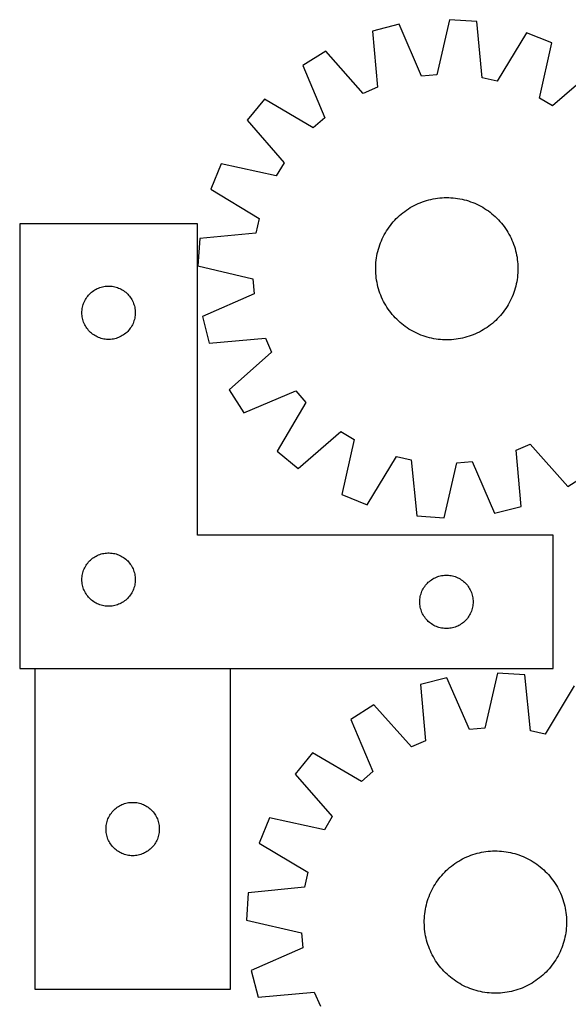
# Model space of a CAD drawing. Header units: millimetres. Extents: x 7 to 1493, y 8 to 2993.
# Tile 5 of 11: x 9 to 317, y 2440 to 2993. Entities that reach past the tile are written whole.
import ezdxf

# ---------------------------------------------------------------- set-up
doc = ezdxf.new("R2010")
doc.units = ezdxf.units.MM
doc.layers.add('COMMON', color=5, linetype='CONTINUOUS', true_color=0x0000ff)
doc.layers.add('CUT', color=7, linetype='CONTINUOUS', true_color=0x000000)

msp = doc.modelspace()

# ---------------------------------------------------------------- linework, layer by layer
at = {"layer": 'COMMON'}
msp.add_line((127.245901, 2628.544349), (17.245901, 2628.544349), dxfattribs=at)
at = {"layer": 'CUT'}
for p, q in [((222.047901, 2990.778511), (207.132818, 2987.000831)), ((234.728681, 2961.655109), (222.047901, 2990.778511)), ((250.468709, 2993.37148), (243.267561, 2962.434153)), ((265.821162, 2992.355254), (250.468709, 2993.37148)), ((268.881675, 2960.738676), (265.821162, 2992.355254)), ((207.132818, 2987.000831), (209.844279, 2955.352407)), ((293.652229, 2986.038801), (277.24337, 2958.840931)), ((307.939248, 2980.328143), (293.652229, 2986.038801)), ((301.079909, 2949.31324), (307.939248, 2980.328143)), ((180.904295, 2975.752259), (167.886576, 2967.550457)), ((201.96406, 2951.972834), (180.904295, 2975.752259)), ((167.886576, 2967.550457), (180.24523, 2938.288905)), ((243.267561, 2962.434153), (234.728681, 2961.655109)), ((332.456274, 2965.720567), (308.445918, 2944.924472)), ((277.24337, 2958.840931), (268.881675, 2960.738676)), ((209.844279, 2955.352407), (201.96406, 2951.972834)), ((146.417768, 2948.74737), (136.571678, 2936.924297)), ((173.795041, 2932.639618), (146.417768, 2948.74737)), ((308.445918, 2944.924472), (301.079909, 2949.31324)), ((136.571678, 2936.924297), (157.367773, 2912.913941)), ((180.24523, 2938.288905), (173.795041, 2932.639618)), ((121.964102, 2912.407271), (116.253444, 2898.120251)), ((152.979005, 2905.547932), (121.964102, 2912.407271)), ((157.367773, 2912.913941), (152.979005, 2905.547932)), ((116.253444, 2898.120251), (143.451314, 2881.711392)), ((230.589123, 2888.936682), (231.715023, 2889.494676)), ((231.715023, 2889.494676), (232.857894, 2890.017029)), ((232.857894, 2890.017029), (234.016608, 2890.503226)), ((234.016608, 2890.503226), (235.190023, 2890.952787)), ((235.190023, 2890.952787), (236.376979, 2891.365269)), ((236.376979, 2891.365269), (237.576307, 2891.740263)), ((237.576307, 2891.740263), (238.786821, 2892.077401)), ((238.786821, 2892.077401), (240.007328, 2892.376349)), ((240.007328, 2892.376349), (241.236622, 2892.636813)), ((241.236622, 2892.636813), (242.473492, 2892.858535)), ((242.473492, 2892.858535), (243.716716, 2893.041297)), ((243.716716, 2893.041297), (244.965066, 2893.184918)), ((244.965066, 2893.184918), (246.217312, 2893.289256)), ((246.217312, 2893.289256), (247.472218, 2893.354209)), ((247.472218, 2893.354209), (248.728545, 2893.379713)), ((248.728545, 2893.379713), (249.985052, 2893.365741)), ((249.985052, 2893.365741), (251.240501, 2893.312309)), ((251.240501, 2893.312309), (252.493652, 2893.219468)), ((252.493652, 2893.219468), (253.743269, 2893.087311)), ((253.743269, 2893.087311), (254.988117, 2892.915967)), ((254.988117, 2892.915967), (256.22697, 2892.705607)), ((256.22697, 2892.705607), (257.458603, 2892.456437)), ((257.458603, 2892.456437), (258.681802, 2892.168703)), ((258.681802, 2892.168703), (259.89536, 2891.84269)), ((259.89536, 2891.84269), (261.098079, 2891.478719)), ((261.098079, 2891.478719), (262.288771, 2891.077149)), ((262.288771, 2891.077149), (263.466262, 2890.638377)), ((263.466262, 2890.638377), (264.62939, 2890.162835)), ((264.62939, 2890.162835), (265.777007, 2889.650994)), ((265.777007, 2889.650994), (266.907981, 2889.103357)), ((266.907981, 2889.103357), (268.021195, 2888.520466)), ((222.32222, 2883.262866), (223.27398, 2884.083329)), ((223.27398, 2884.083329), (224.251041, 2884.873492)), ((224.251041, 2884.873492), (225.25244, 2885.632575)), ((225.25244, 2885.632575), (226.277188, 2886.359829)), ((226.277188, 2886.359829), (227.324275, 2887.054535)), ((227.324275, 2887.054535), (228.392665, 2887.716009)), ((228.392665, 2887.716009), (229.481306, 2888.343598)), ((229.481306, 2888.343598), (230.589123, 2888.936682)), ((268.021195, 2888.520466), (269.11555, 2887.902895)), ((269.11555, 2887.902895), (270.189967, 2887.251255)), ((270.189967, 2887.251255), (271.243385, 2886.566188)), ((271.243385, 2886.566188), (272.274765, 2885.84837)), ((272.274765, 2885.84837), (273.283089, 2885.098511)), ((273.283089, 2885.098511), (274.267362, 2884.317349)), ((274.267362, 2884.317349), (275.226612, 2883.505655)), ((275.226612, 2883.505655), (276.159893, 2882.664232)), ((108.704894, 2878.644349), (8.704894, 2878.644349)), ((8.704894, 2878.644349), (8.704894, 2628.644349)), ((108.704894, 2703.644349), (108.704894, 2878.644349)), ((143.451314, 2881.711392), (141.553569, 2873.349698)), ((217.193734, 2877.751112), (217.974896, 2878.735384)), ((217.974896, 2878.735384), (218.78659, 2879.694635)), ((218.78659, 2879.694635), (219.628013, 2880.627915)), ((219.628013, 2880.627915), (220.498337, 2881.534306)), ((220.498337, 2881.534306), (221.396701, 2882.412912)), ((221.396701, 2882.412912), (222.32222, 2883.262866)), ((276.159893, 2882.664232), (277.066283, 2881.793908)), ((277.066283, 2881.793908), (277.944889, 2880.895544)), ((277.944889, 2880.895544), (278.794843, 2879.970025)), ((278.794843, 2879.970025), (279.615307, 2879.018265)), ((279.615307, 2879.018265), (280.40547, 2878.041204)), ((280.40547, 2878.041204), (281.164552, 2877.039805)), ((141.553569, 2873.349698), (109.936991, 2870.289185)), ((213.188888, 2871.376004), (213.771779, 2872.489217)), ((213.771779, 2872.489217), (214.38935, 2873.583573)), ((214.38935, 2873.583573), (215.04099, 2874.65799)), ((215.04099, 2874.65799), (215.726057, 2875.711408)), ((215.726057, 2875.711408), (216.443874, 2876.742788)), ((216.443874, 2876.742788), (217.193734, 2877.751112)), ((281.164552, 2877.039805), (281.891806, 2876.015056)), ((281.891806, 2876.015056), (282.586513, 2874.96797)), ((282.586513, 2874.96797), (283.247987, 2873.899579)), ((283.247987, 2873.899579), (283.875575, 2872.810938)), ((283.875575, 2872.810938), (284.468659, 2871.703121)), ((109.936991, 2870.289185), (108.920765, 2854.936732)), ((211.215096, 2866.756794), (211.653868, 2867.934285)), ((211.653868, 2867.934285), (212.12941, 2869.097413)), ((212.12941, 2869.097413), (212.641251, 2870.24503)), ((212.641251, 2870.24503), (213.188888, 2871.376004)), ((284.468659, 2871.703121), (285.026653, 2870.577222)), ((285.026653, 2870.577222), (285.549007, 2869.434351)), ((285.549007, 2869.434351), (286.035204, 2868.275637)), ((286.035204, 2868.275637), (286.484765, 2867.102222)), ((286.484765, 2867.102222), (286.897246, 2865.915266)), ((209.586638, 2860.694992), (209.835808, 2861.926626)), ((209.835808, 2861.926626), (210.123542, 2863.149825)), ((210.123542, 2863.149825), (210.449555, 2864.363383)), ((210.449555, 2864.363383), (210.813526, 2865.566101)), ((210.813526, 2865.566101), (211.215096, 2866.756794)), ((286.897246, 2865.915266), (287.272241, 2864.715938)), ((287.272241, 2864.715938), (287.609378, 2863.505424)), ((287.609378, 2863.505424), (287.908327, 2862.284917)), ((287.908327, 2862.284917), (288.16879, 2861.055622)), ((208.979936, 2855.708524), (209.072777, 2856.961675)), ((209.072777, 2856.961675), (209.204934, 2858.211291)), ((209.204934, 2858.211291), (209.376277, 2859.45614)), ((209.376277, 2859.45614), (209.586638, 2860.694992)), ((288.16879, 2861.055622), (288.390513, 2859.818753)), ((288.390513, 2859.818753), (288.573274, 2858.575529)), ((288.573274, 2858.575529), (288.716895, 2857.327178)), ((288.716895, 2857.327178), (288.821234, 2856.074932)), ((288.821234, 2856.074932), (288.886187, 2854.820027)), ((108.920765, 2854.936732), (139.858092, 2847.735583)), ((208.912532, 2853.196567), (208.926504, 2854.453075)), ((208.938036, 2851.940241), (208.912532, 2853.196567)), ((208.926504, 2854.453075), (208.979936, 2855.708524)), ((209.002989, 2850.685335), (208.938036, 2851.940241)), ((209.107327, 2849.433089), (209.002989, 2850.685335)), ((288.844286, 2851.051744), (288.751445, 2849.798593)), ((288.897718, 2852.307193), (288.844286, 2851.051744)), ((288.886187, 2854.820027), (288.91169, 2853.5637)), ((288.91169, 2853.5637), (288.897718, 2852.307193)), ((139.858092, 2847.735583), (140.637136, 2839.196704)), ((209.250948, 2848.184738), (209.107327, 2849.433089)), ((209.43371, 2846.941515), (209.250948, 2848.184738)), ((209.655432, 2845.704645), (209.43371, 2846.941515)), ((209.915895, 2844.47535), (209.655432, 2845.704645)), ((287.988414, 2844.833642), (287.700681, 2843.610442)), ((288.237584, 2846.065275), (287.988414, 2844.833642)), ((288.447945, 2847.304128), (288.237584, 2846.065275)), ((288.619288, 2848.548976), (288.447945, 2847.304128)), ((288.751445, 2849.798593), (288.619288, 2848.548976)), ((47.962611, 2839.113511), (48.515794, 2839.652629)), ((48.515794, 2839.652629), (49.095996, 2840.162556)), ((49.095996, 2840.162556), (49.70168, 2840.641938)), ((49.70168, 2840.641938), (50.331238, 2841.089504)), ((50.331238, 2841.089504), (50.983002, 2841.504068)), ((50.983002, 2841.504068), (51.655243, 2841.884531)), ((51.655243, 2841.884531), (52.346178, 2842.229883)), ((52.346178, 2842.229883), (53.053976, 2842.539208)), ((53.053976, 2842.539208), (53.776758, 2842.811687)), ((53.776758, 2842.811687), (54.51261, 2843.046597)), ((54.51261, 2843.046597), (55.259578, 2843.243314)), ((55.259578, 2843.243314), (56.015683, 2843.401318)), ((56.015683, 2843.401318), (56.778919, 2843.520189)), ((56.778919, 2843.520189), (57.547262, 2843.599612)), ((57.547262, 2843.599612), (58.318675, 2843.639376)), ((58.318675, 2843.639376), (59.091113, 2843.639376)), ((59.091113, 2843.639376), (59.862526, 2843.599612)), ((59.862526, 2843.599612), (60.630869, 2843.520189)), ((60.630869, 2843.520189), (61.394106, 2843.401318)), ((61.394106, 2843.401318), (62.15021, 2843.243314)), ((62.15021, 2843.243314), (62.897179, 2843.046597)), ((62.897179, 2843.046597), (63.63303, 2842.811687)), ((63.63303, 2842.811687), (64.355813, 2842.539208)), ((64.355813, 2842.539208), (65.06361, 2842.229883)), ((65.06361, 2842.229883), (65.754545, 2841.884531)), ((65.754545, 2841.884531), (66.426786, 2841.504068)), ((66.426786, 2841.504068), (67.07855, 2841.089504)), ((67.07855, 2841.089504), (67.708108, 2840.641938)), ((67.708108, 2840.641938), (68.313792, 2840.162556)), ((68.313792, 2840.162556), (68.893994, 2839.652629)), ((68.893994, 2839.652629), (69.447177, 2839.113511)), ((210.214844, 2843.254844), (209.915895, 2844.47535)), ((210.551982, 2842.044329), (210.214844, 2843.254844)), ((210.926976, 2840.845002), (210.551982, 2842.044329)), ((211.339458, 2839.658045), (210.926976, 2840.845002)), ((211.789019, 2838.484631), (211.339458, 2839.658045)), ((286.609126, 2840.003474), (286.170354, 2838.825983)), ((287.010696, 2841.194166), (286.609126, 2840.003474)), ((287.374667, 2842.396885), (287.010696, 2841.194166)), ((287.700681, 2843.610442), (287.374667, 2842.396885)), ((44.415363, 2833.206071), (44.669142, 2833.93563)), ((44.669142, 2833.93563), (44.960141, 2834.651157)), ((44.960141, 2834.651157), (45.287588, 2835.350756)), ((45.287588, 2835.350756), (45.650616, 2836.03257)), ((45.650616, 2836.03257), (46.048261, 2836.694792)), ((46.048261, 2836.694792), (46.479469, 2837.335665)), ((46.479469, 2837.335665), (46.943097, 2837.953491)), ((46.943097, 2837.953491), (47.437915, 2838.546631)), ((47.437915, 2838.546631), (47.962611, 2839.113511)), ((69.447177, 2839.113511), (69.971873, 2838.546631)), ((69.971873, 2838.546631), (70.466691, 2837.953491)), ((70.466691, 2837.953491), (70.930319, 2837.335665)), ((70.930319, 2837.335665), (71.361528, 2836.694792)), ((71.361528, 2836.694792), (71.759173, 2836.03257)), ((71.759173, 2836.03257), (72.1222, 2835.350756)), ((72.1222, 2835.350756), (72.449648, 2834.651157)), ((72.449648, 2834.651157), (72.740646, 2833.93563)), ((72.740646, 2833.93563), (72.994425, 2833.206071)), ((140.637136, 2839.196704), (111.513733, 2826.515923)), ((212.275216, 2837.325916), (211.789019, 2838.484631)), ((212.797569, 2836.183046), (212.275216, 2837.325916)), ((213.355563, 2835.057146), (212.797569, 2836.183046)), ((213.948647, 2833.949329), (213.355563, 2835.057146)), ((214.576236, 2832.860688), (213.948647, 2833.949329)), ((284.052443, 2834.27105), (283.434873, 2833.176695)), ((284.635334, 2835.384264), (284.052443, 2834.27105)), ((285.182971, 2836.515237), (284.635334, 2835.384264)), ((285.694813, 2837.662854), (285.182971, 2836.515237)), ((286.170354, 2838.825983), (285.694813, 2837.662854)), ((43.704894, 2828.644349), (43.724783, 2829.41653)), ((43.724783, 2827.872168), (43.704894, 2828.644349)), ((43.724783, 2829.41653), (43.784396, 2830.186664)), ((43.784396, 2830.186664), (43.883576, 2830.952708)), ((43.883576, 2830.952708), (44.022059, 2831.71263)), ((44.022059, 2831.71263), (44.199478, 2832.464416)), ((44.199478, 2832.464416), (44.415363, 2833.206071)), ((72.994425, 2833.206071), (73.21031, 2832.464416)), ((73.21031, 2832.464416), (73.387729, 2831.71263)), ((73.387729, 2831.71263), (73.526213, 2830.952708)), ((73.526213, 2830.952708), (73.625392, 2830.186664)), ((73.625392, 2830.186664), (73.685005, 2829.41653)), ((73.685005, 2829.41653), (73.704894, 2828.644349)), ((73.704894, 2828.644349), (73.685005, 2827.872168)), ((215.23771, 2831.792297), (214.576236, 2832.860688)), ((215.932416, 2830.745211), (215.23771, 2831.792297)), ((216.65967, 2829.720463), (215.932416, 2830.745211)), ((217.418753, 2828.719064), (216.65967, 2829.720463)), ((218.208916, 2827.742002), (217.418753, 2828.719064)), ((280.630488, 2829.009156), (279.849326, 2828.024883)), ((281.380348, 2830.01748), (280.630488, 2829.009156)), ((282.098165, 2831.04886), (281.380348, 2830.01748)), ((282.783232, 2832.102278), (282.098165, 2831.04886)), ((283.434873, 2833.176695), (282.783232, 2832.102278)), ((43.784396, 2827.102034), (43.724783, 2827.872168)), ((43.883576, 2826.33599), (43.784396, 2827.102034)), ((44.022059, 2825.576068), (43.883576, 2826.33599)), ((44.199478, 2824.824282), (44.022059, 2825.576068)), ((44.415363, 2824.082626), (44.199478, 2824.824282)), ((44.669142, 2823.353068), (44.415363, 2824.082626)), ((44.960141, 2822.63754), (44.669142, 2823.353068)), ((45.287588, 2821.937942), (44.960141, 2822.63754)), ((72.449648, 2822.63754), (72.1222, 2821.937942)), ((72.740646, 2823.353068), (72.449648, 2822.63754)), ((72.994425, 2824.082626), (72.740646, 2823.353068)), ((73.21031, 2824.824282), (72.994425, 2824.082626)), ((73.387729, 2825.576068), (73.21031, 2824.824282)), ((73.526213, 2826.33599), (73.387729, 2825.576068)), ((73.625392, 2827.102034), (73.526213, 2826.33599)), ((73.685005, 2827.872168), (73.625392, 2827.102034)), ((111.513733, 2826.515923), (115.291414, 2811.600841)), ((219.029379, 2826.790242), (218.208916, 2827.742002)), ((219.879333, 2825.864724), (219.029379, 2826.790242)), ((220.757939, 2824.966359), (219.879333, 2825.864724)), ((221.664329, 2824.096036), (220.757939, 2824.966359)), ((222.59761, 2823.254612), (221.664329, 2824.096036)), ((223.55686, 2822.442919), (222.59761, 2823.254612)), ((274.550243, 2822.676938), (273.573181, 2821.886775)), ((275.502002, 2823.497402), (274.550243, 2822.676938)), ((276.427521, 2824.347356), (275.502002, 2823.497402)), ((277.325886, 2825.225961), (276.427521, 2824.347356)), ((278.196209, 2826.132352), (277.325886, 2825.225961)), ((279.037633, 2827.065633), (278.196209, 2826.132352)), ((279.849326, 2828.024883), (279.037633, 2827.065633)), ((45.650616, 2821.256128), (45.287588, 2821.937942)), ((46.048261, 2820.593906), (45.650616, 2821.256128)), ((46.479469, 2819.953032), (46.048261, 2820.593906)), ((46.943097, 2819.335207), (46.479469, 2819.953032)), ((47.437915, 2818.742067), (46.943097, 2819.335207)), ((47.962611, 2818.175187), (47.437915, 2818.742067)), ((48.515794, 2817.636068), (47.962611, 2818.175187)), ((49.095996, 2817.126142), (48.515794, 2817.636068)), ((49.70168, 2816.64676), (49.095996, 2817.126142)), ((68.313792, 2817.126142), (67.708108, 2816.64676)), ((68.893994, 2817.636068), (68.313792, 2817.126142)), ((69.447177, 2818.175187), (68.893994, 2817.636068)), ((69.971873, 2818.742067), (69.447177, 2818.175187)), ((70.466691, 2819.335207), (69.971873, 2818.742067)), ((70.930319, 2819.953032), (70.466691, 2819.335207)), ((71.361528, 2820.593906), (70.930319, 2819.953032)), ((71.759173, 2821.256128), (71.361528, 2820.593906)), ((72.1222, 2821.937942), (71.759173, 2821.256128)), ((224.541133, 2821.661757), (223.55686, 2822.442919)), ((225.549457, 2820.911897), (224.541133, 2821.661757)), ((226.580837, 2820.194079), (225.549457, 2820.911897)), ((227.634255, 2819.509013), (226.580837, 2820.194079)), ((228.708672, 2818.857372), (227.634255, 2819.509013)), ((229.803028, 2818.239802), (228.708672, 2818.857372)), ((230.916241, 2817.656911), (229.803028, 2818.239802)), ((232.047215, 2817.109274), (230.916241, 2817.656911)), ((233.194832, 2816.597432), (232.047215, 2817.109274)), ((266.109199, 2817.265592), (264.966328, 2816.743238)), ((267.235099, 2817.823586), (266.109199, 2817.265592)), ((268.342916, 2818.41667), (267.235099, 2817.823586)), ((269.431557, 2819.044258), (268.342916, 2818.41667)), ((270.499948, 2819.705732), (269.431557, 2819.044258)), ((271.547034, 2820.400439), (270.499948, 2819.705732)), ((272.571782, 2821.127692), (271.547034, 2820.400439)), ((273.573181, 2821.886775), (272.571782, 2821.127692)), ((50.331238, 2816.199194), (49.70168, 2816.64676)), ((50.983002, 2815.784629), (50.331238, 2816.199194)), ((51.655243, 2815.404167), (50.983002, 2815.784629)), ((52.346178, 2815.058815), (51.655243, 2815.404167)), ((53.053976, 2814.749489), (52.346178, 2815.058815)), ((53.776758, 2814.47701), (53.053976, 2814.749489)), ((54.51261, 2814.242101), (53.776758, 2814.47701)), ((55.259578, 2814.045383), (54.51261, 2814.242101)), ((56.015683, 2813.88738), (55.259578, 2814.045383)), ((56.778919, 2813.768509), (56.015683, 2813.88738)), ((57.547262, 2813.689086), (56.778919, 2813.768509)), ((58.318675, 2813.649322), (57.547262, 2813.689086)), ((59.091113, 2813.649322), (58.318675, 2813.649322)), ((59.862526, 2813.689086), (59.091113, 2813.649322)), ((60.630869, 2813.768509), (59.862526, 2813.689086)), ((61.394106, 2813.88738), (60.630869, 2813.768509)), ((62.15021, 2814.045383), (61.394106, 2813.88738)), ((62.897179, 2814.242101), (62.15021, 2814.045383)), ((63.63303, 2814.47701), (62.897179, 2814.242101)), ((64.355813, 2814.749489), (63.63303, 2814.47701)), ((65.06361, 2815.058815), (64.355813, 2814.749489)), ((65.754545, 2815.404167), (65.06361, 2815.058815)), ((66.426786, 2815.784629), (65.754545, 2815.404167)), ((67.07855, 2816.199194), (66.426786, 2815.784629)), ((67.708108, 2816.64676), (67.07855, 2816.199194)), ((115.291414, 2811.600841), (146.939838, 2814.312302)), ((146.939838, 2814.312302), (150.319411, 2806.432083)), ((234.35796, 2816.121891), (233.194832, 2816.597432)), ((235.535451, 2815.683118), (234.35796, 2816.121891)), ((236.726144, 2815.281549), (235.535451, 2815.683118)), ((237.928862, 2814.917577), (236.726144, 2815.281549)), ((239.14242, 2814.591564), (237.928862, 2814.917577)), ((240.365619, 2814.303831), (239.14242, 2814.591564)), ((241.597252, 2814.054661), (240.365619, 2814.303831)), ((242.836105, 2813.8443), (241.597252, 2814.054661)), ((244.080954, 2813.672957), (242.836105, 2813.8443)), ((245.33057, 2813.540799), (244.080954, 2813.672957)), ((246.583721, 2813.447959), (245.33057, 2813.540799)), ((247.83917, 2813.394526), (246.583721, 2813.447959)), ((249.095678, 2813.380555), (247.83917, 2813.394526)), ((250.352004, 2813.406058), (249.095678, 2813.380555)), ((251.60691, 2813.471011), (250.352004, 2813.406058)), ((252.859156, 2813.57535), (251.60691, 2813.471011)), ((254.107507, 2813.718971), (252.859156, 2813.57535)), ((255.35073, 2813.901732), (254.107507, 2813.718971)), ((256.5876, 2814.123454), (255.35073, 2813.901732)), ((257.816895, 2814.383918), (256.5876, 2814.123454)), ((259.037401, 2814.682866), (257.816895, 2814.383918)), ((260.247916, 2815.020004), (259.037401, 2814.682866)), ((261.447243, 2815.394999), (260.247916, 2815.020004)), ((262.634199, 2815.80748), (261.447243, 2815.394999)), ((263.807614, 2816.257041), (262.634199, 2815.80748)), ((264.966328, 2816.743238), (263.807614, 2816.257041)), ((150.319411, 2806.432083), (126.539986, 2785.372318)), ((126.539986, 2785.372318), (134.741788, 2772.354599)), ((134.741788, 2772.354599), (164.00334, 2784.713252)), ((164.00334, 2784.713252), (169.652627, 2778.263064)), ((169.652627, 2778.263064), (153.544875, 2750.885791)), ((165.367948, 2741.039701), (189.378304, 2761.835796)), ((189.378304, 2761.835796), (196.744313, 2757.447028)), ((196.744313, 2757.447028), (189.884974, 2726.432124)), ((153.544875, 2750.885791), (165.367948, 2741.039701)), ((287.979943, 2751.40786), (295.860162, 2754.787434)), ((290.691404, 2719.759437), (287.979943, 2751.40786)), ((295.860162, 2754.787434), (316.919927, 2731.008009)), ((204.171994, 2720.721467), (220.580852, 2747.919336)), ((220.580852, 2747.919336), (228.942547, 2746.021592)), ((228.942547, 2746.021592), (232.00306, 2714.405014)), ((247.355513, 2713.388788), (254.556662, 2744.326115)), ((254.556662, 2744.326115), (263.095541, 2745.105158)), ((263.095541, 2745.105158), (275.776322, 2715.981756)), ((316.919927, 2731.008009), (329.937646, 2739.20981)), ((189.884974, 2726.432124), (204.171994, 2720.721467)), ((275.776322, 2715.981756), (290.691404, 2719.759437)), ((232.00306, 2714.405014), (247.355513, 2713.388788)), ((308.704894, 2703.644349), (108.704894, 2703.644349)), ((308.704894, 2628.644349), (308.704894, 2703.644349)), ((48.515794, 2689.652629), (49.095996, 2690.162556)), ((49.095996, 2690.162556), (49.70168, 2690.641938)), ((49.70168, 2690.641938), (50.331238, 2691.089504)), ((50.331238, 2691.089504), (50.983002, 2691.504068)), ((50.983002, 2691.504068), (51.655243, 2691.884531)), ((51.655243, 2691.884531), (52.346178, 2692.229883)), ((52.346178, 2692.229883), (53.053976, 2692.539208)), ((53.053976, 2692.539208), (53.776758, 2692.811687)), ((53.776758, 2692.811687), (54.51261, 2693.046597)), ((54.51261, 2693.046597), (55.259578, 2693.243314)), ((55.259578, 2693.243314), (56.015683, 2693.401318)), ((56.015683, 2693.401318), (56.778919, 2693.520189)), ((56.778919, 2693.520189), (57.547262, 2693.599612)), ((57.547262, 2693.599612), (58.318675, 2693.639376)), ((58.318675, 2693.639376), (59.091113, 2693.639376)), ((59.091113, 2693.639376), (59.862526, 2693.599612)), ((59.862526, 2693.599612), (60.630869, 2693.520189)), ((60.630869, 2693.520189), (61.394106, 2693.401318)), ((61.394106, 2693.401318), (62.15021, 2693.243314)), ((62.15021, 2693.243314), (62.897179, 2693.046597)), ((62.897179, 2693.046597), (63.63303, 2692.811687)), ((63.63303, 2692.811687), (64.355813, 2692.539208)), ((64.355813, 2692.539208), (65.06361, 2692.229883)), ((65.06361, 2692.229883), (65.754545, 2691.884531)), ((65.754545, 2691.884531), (66.426786, 2691.504068)), ((66.426786, 2691.504068), (67.07855, 2691.089504)), ((67.07855, 2691.089504), (67.708108, 2690.641938)), ((67.708108, 2690.641938), (68.313792, 2690.162556)), ((68.313792, 2690.162556), (68.893994, 2689.652629)), ((44.669142, 2683.93563), (44.960141, 2684.651157)), ((44.960141, 2684.651157), (45.287588, 2685.350756)), ((45.287588, 2685.350756), (45.650616, 2686.03257)), ((45.650616, 2686.03257), (46.048261, 2686.694792)), ((46.048261, 2686.694792), (46.479469, 2687.335665)), ((46.479469, 2687.335665), (46.943097, 2687.953491)), ((46.943097, 2687.953491), (47.437915, 2688.546631)), ((47.437915, 2688.546631), (47.962611, 2689.113511)), ((47.962611, 2689.113511), (48.515794, 2689.652629)), ((68.893994, 2689.652629), (69.447177, 2689.113511)), ((69.447177, 2689.113511), (69.971873, 2688.546631)), ((69.971873, 2688.546631), (70.466691, 2687.953491)), ((70.466691, 2687.953491), (70.930319, 2687.335665)), ((70.930319, 2687.335665), (71.361528, 2686.694792)), ((71.361528, 2686.694792), (71.759173, 2686.03257)), ((71.759173, 2686.03257), (72.1222, 2685.350756)), ((72.1222, 2685.350756), (72.449648, 2684.651157)), ((72.449648, 2684.651157), (72.740646, 2683.93563)), ((43.704894, 2678.644349), (43.724783, 2679.41653)), ((43.724783, 2679.41653), (43.784396, 2680.186664)), ((43.784396, 2680.186664), (43.883576, 2680.952708)), ((43.883576, 2680.952708), (44.022059, 2681.71263)), ((44.022059, 2681.71263), (44.199478, 2682.464416)), ((44.199478, 2682.464416), (44.415363, 2683.206071)), ((44.415363, 2683.206071), (44.669142, 2683.93563)), ((72.740646, 2683.93563), (72.994425, 2683.206071)), ((72.994425, 2683.206071), (73.21031, 2682.464416)), ((73.21031, 2682.464416), (73.387729, 2681.71263)), ((73.387729, 2681.71263), (73.526213, 2680.952708)), ((73.526213, 2680.952708), (73.625392, 2680.186664)), ((73.625392, 2680.186664), (73.685005, 2679.41653)), ((73.685005, 2679.41653), (73.704894, 2678.644349)), ((240.331238, 2678.589504), (240.983002, 2679.004068)), ((240.983002, 2679.004068), (241.655243, 2679.384531)), ((241.655243, 2679.384531), (242.346178, 2679.729883)), ((242.346178, 2679.729883), (243.053976, 2680.039208)), ((243.053976, 2680.039208), (243.776758, 2680.311687)), ((243.776758, 2680.311687), (244.51261, 2680.546597)), ((244.51261, 2680.546597), (245.259578, 2680.743314)), ((245.259578, 2680.743314), (246.015683, 2680.901318)), ((246.015683, 2680.901318), (246.778919, 2681.020189)), ((246.778919, 2681.020189), (247.547262, 2681.099612)), ((247.547262, 2681.099612), (248.318675, 2681.139376)), ((248.318675, 2681.139376), (249.091113, 2681.139376)), ((249.091113, 2681.139376), (249.862526, 2681.099612)), ((249.862526, 2681.099612), (250.630869, 2681.020189)), ((250.630869, 2681.020189), (251.394106, 2680.901318)), ((251.394106, 2680.901318), (252.15021, 2680.743314)), ((252.15021, 2680.743314), (252.897179, 2680.546597)), ((252.897179, 2680.546597), (253.63303, 2680.311687)), ((253.63303, 2680.311687), (254.355813, 2680.039208)), ((254.355813, 2680.039208), (255.06361, 2679.729883)), ((255.06361, 2679.729883), (255.754545, 2679.384531)), ((255.754545, 2679.384531), (256.426786, 2679.004068)), ((256.426786, 2679.004068), (257.07855, 2678.589504)), ((43.724783, 2677.872168), (43.704894, 2678.644349)), ((43.784396, 2677.102034), (43.724783, 2677.872168)), ((43.883576, 2676.33599), (43.784396, 2677.102034)), ((44.022059, 2675.576068), (43.883576, 2676.33599)), ((44.199478, 2674.824282), (44.022059, 2675.576068)), ((44.415363, 2674.082626), (44.199478, 2674.824282)), ((44.669142, 2673.353068), (44.415363, 2674.082626)), ((44.960141, 2672.63754), (44.669142, 2673.353068)), ((72.740646, 2673.353068), (72.449648, 2672.63754)), ((72.994425, 2674.082626), (72.740646, 2673.353068)), ((73.21031, 2674.824282), (72.994425, 2674.082626)), ((73.387729, 2675.576068), (73.21031, 2674.824282)), ((73.526213, 2676.33599), (73.387729, 2675.576068)), ((73.625392, 2677.102034), (73.526213, 2676.33599)), ((73.685005, 2677.872168), (73.625392, 2677.102034)), ((73.704894, 2678.644349), (73.685005, 2677.872168)), ((235.287588, 2672.850756), (235.650616, 2673.53257)), ((235.650616, 2673.53257), (236.048261, 2674.194792)), ((236.048261, 2674.194792), (236.479469, 2674.835665)), ((236.479469, 2674.835665), (236.943097, 2675.453491)), ((236.943097, 2675.453491), (237.437915, 2676.046631)), ((237.437915, 2676.046631), (237.962611, 2676.613511)), ((237.962611, 2676.613511), (238.515794, 2677.152629)), ((238.515794, 2677.152629), (239.095996, 2677.662556)), ((239.095996, 2677.662556), (239.70168, 2678.141938)), ((239.70168, 2678.141938), (240.331238, 2678.589504)), ((257.07855, 2678.589504), (257.708108, 2678.141938)), ((257.708108, 2678.141938), (258.313792, 2677.662556)), ((258.313792, 2677.662556), (258.893994, 2677.152629)), ((258.893994, 2677.152629), (259.447177, 2676.613511)), ((259.447177, 2676.613511), (259.971873, 2676.046631)), ((259.971873, 2676.046631), (260.466691, 2675.453491)), ((260.466691, 2675.453491), (260.930319, 2674.835665)), ((260.930319, 2674.835665), (261.361528, 2674.194792)), ((261.361528, 2674.194792), (261.759173, 2673.53257)), ((261.759173, 2673.53257), (262.1222, 2672.850756)), ((45.287588, 2671.937942), (44.960141, 2672.63754)), ((45.650616, 2671.256128), (45.287588, 2671.937942)), ((46.048261, 2670.593906), (45.650616, 2671.256128)), ((46.479469, 2669.953032), (46.048261, 2670.593906)), ((46.943097, 2669.335207), (46.479469, 2669.953032)), ((47.437915, 2668.742067), (46.943097, 2669.335207)), ((47.962611, 2668.175187), (47.437915, 2668.742067)), ((48.515794, 2667.636068), (47.962611, 2668.175187)), ((49.095996, 2667.126142), (48.515794, 2667.636068)), ((68.893994, 2667.636068), (68.313792, 2667.126142)), ((69.447177, 2668.175187), (68.893994, 2667.636068)), ((69.971873, 2668.742067), (69.447177, 2668.175187)), ((70.466691, 2669.335207), (69.971873, 2668.742067)), ((70.930319, 2669.953032), (70.466691, 2669.335207)), ((71.361528, 2670.593906), (70.930319, 2669.953032)), ((71.759173, 2671.256128), (71.361528, 2670.593906)), ((72.1222, 2671.937942), (71.759173, 2671.256128)), ((72.449648, 2672.63754), (72.1222, 2671.937942)), ((233.724783, 2666.91653), (233.784396, 2667.686664)), ((233.784396, 2667.686664), (233.883576, 2668.452708)), ((233.883576, 2668.452708), (234.022059, 2669.21263)), ((234.022059, 2669.21263), (234.199478, 2669.964416)), ((234.199478, 2669.964416), (234.415363, 2670.706071)), ((234.415363, 2670.706071), (234.669142, 2671.43563)), ((234.669142, 2671.43563), (234.960141, 2672.151157)), ((234.960141, 2672.151157), (235.287588, 2672.850756)), ((262.1222, 2672.850756), (262.449648, 2672.151157)), ((262.449648, 2672.151157), (262.740646, 2671.43563)), ((262.740646, 2671.43563), (262.994425, 2670.706071)), ((262.994425, 2670.706071), (263.21031, 2669.964416)), ((263.21031, 2669.964416), (263.387729, 2669.21263)), ((263.387729, 2669.21263), (263.526213, 2668.452708)), ((263.526213, 2668.452708), (263.625392, 2667.686664)), ((263.625392, 2667.686664), (263.685005, 2666.91653)), ((49.70168, 2666.64676), (49.095996, 2667.126142)), ((50.331238, 2666.199194), (49.70168, 2666.64676)), ((50.983002, 2665.784629), (50.331238, 2666.199194)), ((51.655243, 2665.404167), (50.983002, 2665.784629)), ((52.346178, 2665.058815), (51.655243, 2665.404167)), ((53.053976, 2664.749489), (52.346178, 2665.058815)), ((53.776758, 2664.47701), (53.053976, 2664.749489)), ((54.51261, 2664.242101), (53.776758, 2664.47701)), ((55.259578, 2664.045383), (54.51261, 2664.242101)), ((56.015683, 2663.88738), (55.259578, 2664.045383)), ((56.778919, 2663.768509), (56.015683, 2663.88738)), ((57.547262, 2663.689086), (56.778919, 2663.768509)), ((58.318675, 2663.649322), (57.547262, 2663.689086)), ((59.091113, 2663.649322), (58.318675, 2663.649322)), ((59.862526, 2663.689086), (59.091113, 2663.649322)), ((60.630869, 2663.768509), (59.862526, 2663.689086)), ((61.394106, 2663.88738), (60.630869, 2663.768509)), ((62.15021, 2664.045383), (61.394106, 2663.88738)), ((62.897179, 2664.242101), (62.15021, 2664.045383)), ((63.63303, 2664.47701), (62.897179, 2664.242101)), ((64.355813, 2664.749489), (63.63303, 2664.47701)), ((65.06361, 2665.058815), (64.355813, 2664.749489)), ((65.754545, 2665.404167), (65.06361, 2665.058815)), ((66.426786, 2665.784629), (65.754545, 2665.404167)), ((67.07855, 2666.199194), (66.426786, 2665.784629)), ((67.708108, 2666.64676), (67.07855, 2666.199194)), ((68.313792, 2667.126142), (67.708108, 2666.64676)), ((233.704894, 2666.144349), (233.724783, 2666.91653)), ((233.724783, 2665.372168), (233.704894, 2666.144349)), ((233.784396, 2664.602034), (233.724783, 2665.372168)), ((233.883576, 2663.83599), (233.784396, 2664.602034)), ((234.022059, 2663.076068), (233.883576, 2663.83599)), ((234.199478, 2662.324282), (234.022059, 2663.076068)), ((234.415363, 2661.582626), (234.199478, 2662.324282)), ((263.21031, 2662.324282), (262.994425, 2661.582626)), ((263.387729, 2663.076068), (263.21031, 2662.324282)), ((263.526213, 2663.83599), (263.387729, 2663.076068)), ((263.625392, 2664.602034), (263.526213, 2663.83599)), ((263.685005, 2665.372168), (263.625392, 2664.602034)), ((263.685005, 2666.91653), (263.704894, 2666.144349)), ((263.704894, 2666.144349), (263.685005, 2665.372168)), ((234.669142, 2660.853068), (234.415363, 2661.582626)), ((234.960141, 2660.13754), (234.669142, 2660.853068)), ((235.287588, 2659.437942), (234.960141, 2660.13754)), ((235.650616, 2658.756128), (235.287588, 2659.437942)), ((236.048261, 2658.093906), (235.650616, 2658.756128)), ((236.479469, 2657.453032), (236.048261, 2658.093906)), ((236.943097, 2656.835207), (236.479469, 2657.453032)), ((237.437915, 2656.242067), (236.943097, 2656.835207)), ((260.466691, 2656.835207), (259.971873, 2656.242067)), ((260.930319, 2657.453032), (260.466691, 2656.835207)), ((261.361528, 2658.093906), (260.930319, 2657.453032)), ((261.759173, 2658.756128), (261.361528, 2658.093906)), ((262.1222, 2659.437942), (261.759173, 2658.756128)), ((262.449648, 2660.13754), (262.1222, 2659.437942)), ((262.740646, 2660.853068), (262.449648, 2660.13754)), ((262.994425, 2661.582626), (262.740646, 2660.853068)), ((237.962611, 2655.675187), (237.437915, 2656.242067)), ((238.515794, 2655.136068), (237.962611, 2655.675187)), ((239.095996, 2654.626142), (238.515794, 2655.136068)), ((239.70168, 2654.14676), (239.095996, 2654.626142)), ((240.331238, 2653.699194), (239.70168, 2654.14676)), ((240.983002, 2653.284629), (240.331238, 2653.699194)), ((241.655243, 2652.904167), (240.983002, 2653.284629)), ((242.346178, 2652.558815), (241.655243, 2652.904167)), ((243.053976, 2652.249489), (242.346178, 2652.558815)), ((243.776758, 2651.97701), (243.053976, 2652.249489)), ((244.51261, 2651.742101), (243.776758, 2651.97701)), ((245.259578, 2651.545383), (244.51261, 2651.742101)), ((246.015683, 2651.38738), (245.259578, 2651.545383)), ((246.778919, 2651.268509), (246.015683, 2651.38738)), ((247.547262, 2651.189086), (246.778919, 2651.268509)), ((248.318675, 2651.149322), (247.547262, 2651.189086)), ((249.091113, 2651.149322), (248.318675, 2651.149322)), ((249.862526, 2651.189086), (249.091113, 2651.149322)), ((250.630869, 2651.268509), (249.862526, 2651.189086)), ((251.394106, 2651.38738), (250.630869, 2651.268509)), ((252.15021, 2651.545383), (251.394106, 2651.38738)), ((252.897179, 2651.742101), (252.15021, 2651.545383)), ((253.63303, 2651.97701), (252.897179, 2651.742101)), ((254.355813, 2652.249489), (253.63303, 2651.97701)), ((255.06361, 2652.558815), (254.355813, 2652.249489)), ((255.754545, 2652.904167), (255.06361, 2652.558815)), ((256.426786, 2653.284629), (255.754545, 2652.904167)), ((257.07855, 2653.699194), (256.426786, 2653.284629)), ((257.708108, 2654.14676), (257.07855, 2653.699194)), ((258.313792, 2654.626142), (257.708108, 2654.14676)), ((258.893994, 2655.136068), (258.313792, 2654.626142)), ((259.447177, 2655.675187), (258.893994, 2655.136068)), ((259.971873, 2656.242067), (259.447177, 2655.675187)), ((8.704894, 2628.644349), (308.704894, 2628.644349)), ((17.245901, 2628.444348), (17.245901, 2448.444348)), ((127.245901, 2628.444348), (17.245901, 2628.444348)), ((127.245901, 2448.444348), (127.245901, 2628.444348)), ((248.967119, 2623.455118), (234.063638, 2619.631924)), ((261.736744, 2594.370562), (248.967119, 2623.455118)), ((277.379879, 2626.134834), (270.273206, 2595.175668)), ((292.735363, 2625.165479), (277.379879, 2626.134834)), ((295.892377, 2593.55839), (292.735363, 2625.165479)), ((234.063638, 2619.631924), (236.871699, 2587.991925)), ((320.585582, 2618.934014), (304.259826, 2591.68618)), ((207.869575, 2608.303337), (194.876954, 2600.061835)), ((229.001833, 2584.588312), (207.869575, 2608.303337)), ((194.876954, 2600.061835), (207.324876, 2570.838146)), ((270.273206, 2595.175668), (261.736744, 2594.370562)), ((304.259826, 2591.68618), (295.892377, 2593.55839)), ((236.871699, 2587.991925), (229.001833, 2584.588312)), ((173.465646, 2581.193298), (163.655694, 2569.340223)), ((200.891963, 2565.169195), (173.465646, 2581.193298)), ((163.655694, 2569.340223), (184.524987, 2545.393463)), ((207.324876, 2570.838146), (200.891963, 2565.169195)), ((64.195458, 2551.100981), (64.85768, 2551.498626)), ((64.85768, 2551.498626), (65.539494, 2551.861654)), ((65.539494, 2551.861654), (66.239092, 2552.189101)), ((66.239092, 2552.189101), (66.954619, 2552.4801)), ((66.954619, 2552.4801), (67.684178, 2552.733879)), ((67.684178, 2552.733879), (68.425834, 2552.949764)), ((68.425834, 2552.949764), (69.17762, 2553.127183)), ((69.17762, 2553.127183), (69.937542, 2553.265666)), ((69.937542, 2553.265666), (70.703586, 2553.364846)), ((70.703586, 2553.364846), (71.473719, 2553.424459)), ((71.473719, 2553.424459), (72.245901, 2553.444348)), ((72.245901, 2553.444348), (73.018082, 2553.424459)), ((73.018082, 2553.424459), (73.788216, 2553.364846)), ((73.788216, 2553.364846), (74.554259, 2553.265666)), ((74.554259, 2553.265666), (75.314182, 2553.127183)), ((75.314182, 2553.127183), (76.065968, 2552.949764)), ((76.065968, 2552.949764), (76.807623, 2552.733879)), ((76.807623, 2552.733879), (77.537182, 2552.4801)), ((77.537182, 2552.4801), (78.252709, 2552.189101)), ((78.252709, 2552.189101), (78.952308, 2551.861654)), ((78.952308, 2551.861654), (79.634122, 2551.498626)), ((79.634122, 2551.498626), (80.296344, 2551.100981)), ((59.005719, 2545.493999), (59.386181, 2546.16624)), ((59.386181, 2546.16624), (59.800746, 2546.818004)), ((59.800746, 2546.818004), (60.248312, 2547.447562)), ((60.248312, 2547.447562), (60.727694, 2548.053246)), ((60.727694, 2548.053246), (61.23762, 2548.633448)), ((61.23762, 2548.633448), (61.776738, 2549.186631)), ((61.776738, 2549.186631), (62.343619, 2549.711327)), ((62.343619, 2549.711327), (62.936759, 2550.206145)), ((62.936759, 2550.206145), (63.554584, 2550.669773)), ((63.554584, 2550.669773), (64.195458, 2551.100981)), ((80.296344, 2551.100981), (80.937217, 2550.669773)), ((80.937217, 2550.669773), (81.555043, 2550.206145)), ((81.555043, 2550.206145), (82.148183, 2549.711327)), ((82.148183, 2549.711327), (82.715063, 2549.186631)), ((82.715063, 2549.186631), (83.254181, 2548.633448)), ((83.254181, 2548.633448), (83.764107, 2548.053246)), ((83.764107, 2548.053246), (84.243489, 2547.447562)), ((84.243489, 2547.447562), (84.691056, 2546.818004)), ((84.691056, 2546.818004), (85.10562, 2546.16624)), ((85.10562, 2546.16624), (85.486083, 2545.493999)), ((57.290638, 2539.60198), (57.370061, 2540.370323)), ((57.370061, 2540.370323), (57.488932, 2541.133559)), ((57.488932, 2541.133559), (57.646935, 2541.889664)), ((57.646935, 2541.889664), (57.843653, 2542.636632)), ((57.843653, 2542.636632), (58.078562, 2543.372484)), ((58.078562, 2543.372484), (58.351041, 2544.095266)), ((58.351041, 2544.095266), (58.660367, 2544.803064)), ((58.660367, 2544.803064), (59.005719, 2545.493999)), ((85.486083, 2545.493999), (85.831435, 2544.803064)), ((85.831435, 2544.803064), (86.14076, 2544.095266)), ((86.14076, 2544.095266), (86.413239, 2543.372484)), ((86.413239, 2543.372484), (86.648149, 2542.636632)), ((86.648149, 2542.636632), (86.844866, 2541.889664)), ((86.844866, 2541.889664), (87.00287, 2541.133559)), ((87.00287, 2541.133559), (87.121741, 2540.370323)), ((87.121741, 2540.370323), (87.201164, 2539.60198)), ((149.123028, 2544.77872), (143.456011, 2530.474334)), ((180.158726, 2538.014091), (149.123028, 2544.77872)), ((184.524987, 2545.393463), (180.158726, 2538.014091)), ((57.250874, 2538.830567), (57.290638, 2539.60198)), ((57.250874, 2538.058129), (57.250874, 2538.830567)), ((57.290638, 2537.286716), (57.250874, 2538.058129)), ((57.370061, 2536.518373), (57.290638, 2537.286716)), ((57.488932, 2535.755136), (57.370061, 2536.518373)), ((57.646935, 2534.999032), (57.488932, 2535.755136)), ((57.843653, 2534.252063), (57.646935, 2534.999032)), ((86.844866, 2534.999032), (86.648149, 2534.252063)), ((87.00287, 2535.755136), (86.844866, 2534.999032)), ((87.121741, 2536.518373), (87.00287, 2535.755136)), ((87.201164, 2537.286716), (87.121741, 2536.518373)), ((87.201164, 2539.60198), (87.240928, 2538.830567)), ((87.240928, 2538.058129), (87.201164, 2537.286716)), ((87.240928, 2538.830567), (87.240928, 2538.058129)), ((58.078562, 2533.516212), (57.843653, 2534.252063)), ((58.351041, 2532.793429), (58.078562, 2533.516212)), ((58.660367, 2532.085632), (58.351041, 2532.793429)), ((59.005719, 2531.394697), (58.660367, 2532.085632)), ((59.386181, 2530.722456), (59.005719, 2531.394697)), ((59.800746, 2530.070692), (59.386181, 2530.722456)), ((60.248312, 2529.441134), (59.800746, 2530.070692)), ((60.727694, 2528.83545), (60.248312, 2529.441134)), ((84.243489, 2529.441134), (83.764107, 2528.83545)), ((84.691056, 2530.070692), (84.243489, 2529.441134)), ((85.10562, 2530.722456), (84.691056, 2530.070692)), ((85.486083, 2531.394697), (85.10562, 2530.722456)), ((85.831435, 2532.085632), (85.486083, 2531.394697)), ((86.14076, 2532.793429), (85.831435, 2532.085632)), ((86.413239, 2533.516212), (86.14076, 2532.793429)), ((86.648149, 2534.252063), (86.413239, 2533.516212)), ((143.456011, 2530.474334), (170.703844, 2514.148578)), ((61.23762, 2528.255248), (60.727694, 2528.83545)), ((61.776738, 2527.702065), (61.23762, 2528.255248)), ((62.343619, 2527.177369), (61.776738, 2527.702065)), ((62.936759, 2526.682551), (62.343619, 2527.177369)), ((63.554584, 2526.218923), (62.936759, 2526.682551)), ((64.195458, 2525.787714), (63.554584, 2526.218923)), ((64.85768, 2525.390069), (64.195458, 2525.787714)), ((65.539494, 2525.027042), (64.85768, 2525.390069)), ((66.239092, 2524.699594), (65.539494, 2525.027042)), ((66.954619, 2524.408596), (66.239092, 2524.699594)), ((67.684178, 2524.154817), (66.954619, 2524.408596)), ((68.425834, 2523.938932), (67.684178, 2524.154817)), ((69.17762, 2523.761513), (68.425834, 2523.938932)), ((69.937542, 2523.623029), (69.17762, 2523.761513)), ((75.314182, 2523.761513), (74.554259, 2523.623029)), ((76.065968, 2523.938932), (75.314182, 2523.761513)), ((76.807623, 2524.154817), (76.065968, 2523.938932)), ((77.537182, 2524.408596), (76.807623, 2524.154817)), ((78.252709, 2524.699594), (77.537182, 2524.408596)), ((78.952308, 2525.027042), (78.252709, 2524.699594)), ((79.634122, 2525.390069), (78.952308, 2525.027042)), ((80.296344, 2525.787714), (79.634122, 2525.390069)), ((80.937217, 2526.218923), (80.296344, 2525.787714)), ((81.555043, 2526.682551), (80.937217, 2526.218923)), ((82.148183, 2527.177369), (81.555043, 2526.682551)), ((82.715063, 2527.702065), (82.148183, 2527.177369)), ((83.254181, 2528.255248), (82.715063, 2527.702065)), ((83.764107, 2528.83545), (83.254181, 2528.255248)), ((262.413915, 2523.669978), (263.599607, 2524.086081)), ((263.599607, 2524.086081), (264.797784, 2524.464735)), ((264.797784, 2524.464735), (266.007263, 2524.805566)), ((266.007263, 2524.805566), (267.226852, 2525.108239)), ((267.226852, 2525.108239), (268.455345, 2525.372454)), ((268.455345, 2525.372454), (269.691532, 2525.597951)), ((269.691532, 2525.597951), (270.934192, 2525.784507)), ((270.934192, 2525.784507), (272.182099, 2525.931938)), ((272.182099, 2525.931938), (273.434021, 2526.040098)), ((273.434021, 2526.040098), (274.688722, 2526.108882)), ((274.688722, 2526.108882), (275.944965, 2526.13822)), ((275.944965, 2526.13822), (277.201509, 2526.128085)), ((277.201509, 2526.128085), (278.457116, 2526.078485)), ((278.457116, 2526.078485), (279.710544, 2525.98947)), ((279.710544, 2525.98947), (280.960558, 2525.861128)), ((280.960558, 2525.861128), (282.205924, 2525.693586)), ((282.205924, 2525.693586), (283.445413, 2525.487008)), ((283.445413, 2525.487008), (284.677801, 2525.241599)), ((284.677801, 2525.241599), (285.901873, 2524.957601)), ((285.901873, 2524.957601), (287.11642, 2524.635294)), ((287.11642, 2524.635294), (288.320244, 2524.274996)), ((288.320244, 2524.274996), (289.512157, 2523.877063)), ((289.512157, 2523.877063), (290.690982, 2523.441887)), ((70.703586, 2523.52385), (69.937542, 2523.623029)), ((71.473719, 2523.464237), (70.703586, 2523.52385)), ((72.245901, 2523.444348), (71.473719, 2523.464237)), ((73.018082, 2523.464237), (72.245901, 2523.444348)), ((73.788216, 2523.52385), (73.018082, 2523.464237)), ((74.554259, 2523.623029), (73.788216, 2523.52385)), ((251.493542, 2517.557318), (252.492619, 2518.319454)), ((252.492619, 2518.319454), (253.515143, 2519.049833)), ((253.515143, 2519.049833), (254.560103, 2519.747732)), ((254.560103, 2519.747732), (255.62647, 2520.412465)), ((255.62647, 2520.412465), (256.71319, 2521.043374)), ((256.71319, 2521.043374), (257.819191, 2521.639837)), ((257.819191, 2521.639837), (258.943382, 2522.201265)), ((258.943382, 2522.201265), (260.084653, 2522.727105)), ((260.084653, 2522.727105), (261.241878, 2523.216837)), ((261.241878, 2523.216837), (262.413915, 2523.669978)), ((290.690982, 2523.441887), (291.855557, 2522.969898)), ((291.855557, 2522.969898), (293.004731, 2522.461562)), ((293.004731, 2522.461562), (294.137371, 2521.91738)), ((294.137371, 2521.91738), (295.252359, 2521.33789)), ((295.252359, 2521.33789), (296.348594, 2520.723663)), ((296.348594, 2520.723663), (297.424995, 2520.075306)), ((297.424995, 2520.075306), (298.4805, 2519.393458)), ((298.4805, 2519.393458), (299.514067, 2518.678792)), ((299.514067, 2518.678792), (300.524675, 2517.932014)), ((170.703844, 2514.148578), (168.831634, 2505.781129)), ((246.044925, 2512.361803), (246.883496, 2513.297648)), ((246.883496, 2513.297648), (247.751049, 2514.206691)), ((247.751049, 2514.206691), (248.646727, 2515.088036)), ((248.646727, 2515.088036), (249.569647, 2515.940811)), ((249.569647, 2515.940811), (250.518897, 2516.764176)), ((250.518897, 2516.764176), (251.493542, 2517.557318)), ((300.524675, 2517.932014), (301.511328, 2517.15386)), ((301.511328, 2517.15386), (302.473051, 2516.345099)), ((302.473051, 2516.345099), (303.408896, 2515.506528)), ((303.408896, 2515.506528), (304.317939, 2514.638976)), ((304.317939, 2514.638976), (305.199284, 2513.743298)), ((305.199284, 2513.743298), (306.052059, 2512.820378)), ((306.052059, 2512.820378), (306.875424, 2511.871127)), ((241.666361, 2506.237346), (242.314718, 2507.313747)), ((242.314718, 2507.313747), (242.996566, 2508.369252)), ((242.996566, 2508.369252), (243.711232, 2509.402819)), ((243.711232, 2509.402819), (244.458011, 2510.413427)), ((244.458011, 2510.413427), (245.236164, 2511.40008)), ((245.236164, 2511.40008), (246.044925, 2512.361803)), ((306.875424, 2511.871127), (307.668566, 2510.896482)), ((307.668566, 2510.896482), (308.430702, 2509.897405)), ((308.430702, 2509.897405), (309.16108, 2508.874882)), ((309.16108, 2508.874882), (309.85898, 2507.829921)), ((309.85898, 2507.829921), (310.523713, 2506.763554)), ((137.224546, 2502.624115), (136.255191, 2487.268631)), ((168.831634, 2505.781129), (137.224546, 2502.624115)), ((238.948138, 2500.579734), (239.420126, 2501.744309)), ((239.420126, 2501.744309), (239.928462, 2502.893483)), ((239.928462, 2502.893483), (240.472644, 2504.026123)), ((240.472644, 2504.026123), (241.052134, 2505.141111)), ((241.052134, 2505.141111), (241.666361, 2506.237346)), ((310.523713, 2506.763554), (311.154622, 2505.676834)), ((311.154622, 2505.676834), (311.751085, 2504.570833)), ((311.751085, 2504.570833), (312.312513, 2503.446642)), ((312.312513, 2503.446642), (312.838353, 2502.305371)), ((312.838353, 2502.305371), (313.328085, 2501.148146)), ((237.432424, 2495.790625), (237.754731, 2497.005172)), ((237.754731, 2497.005172), (238.115029, 2498.208996)), ((238.115029, 2498.208996), (238.512962, 2499.400909)), ((238.512962, 2499.400909), (238.948138, 2500.579734)), ((313.328085, 2501.148146), (313.781226, 2499.97611)), ((313.781226, 2499.97611), (314.197328, 2498.790418)), ((314.197328, 2498.790418), (314.575982, 2497.592241)), ((314.575982, 2497.592241), (314.916814, 2496.382761)), ((314.916814, 2496.382761), (315.219487, 2495.163173)), ((236.400554, 2489.599296), (236.528896, 2490.84931)), ((236.528896, 2490.84931), (236.696439, 2492.094676)), ((236.696439, 2492.094676), (236.903016, 2493.334165)), ((236.903016, 2493.334165), (237.148425, 2494.566553)), ((237.148425, 2494.566553), (237.432424, 2495.790625)), ((315.219487, 2495.163173), (315.483702, 2493.934679)), ((315.483702, 2493.934679), (315.709199, 2492.698492)), ((315.709199, 2492.698492), (315.895755, 2491.455832)), ((315.895755, 2491.455832), (316.043186, 2490.207926)), ((136.255191, 2487.268631), (167.214356, 2480.161958)), ((236.251804, 2485.833717), (236.26194, 2487.090262)), ((236.281143, 2484.577474), (236.251804, 2485.833717)), ((236.26194, 2487.090262), (236.311539, 2488.345868)), ((236.311539, 2488.345868), (236.400554, 2489.599296)), ((316.043186, 2490.207926), (316.151346, 2488.956004)), ((316.151346, 2488.956004), (316.22013, 2487.701302)), ((316.239333, 2485.188515), (316.189733, 2483.932909)), ((316.22013, 2487.701302), (316.249468, 2486.44506)), ((316.249468, 2486.44506), (316.239333, 2485.188515)), ((167.214356, 2480.161958), (168.019463, 2471.625496)), ((236.349926, 2483.322773), (236.281143, 2484.577474)), ((236.458087, 2482.070851), (236.349926, 2483.322773)), ((236.605518, 2480.822944), (236.458087, 2482.070851)), ((236.792074, 2479.580284), (236.605518, 2480.822944)), ((237.017571, 2478.344098), (236.792074, 2479.580284)), ((315.804834, 2480.1841), (315.598256, 2478.944611)), ((315.972376, 2481.429466), (315.804834, 2480.1841)), ((316.100718, 2482.67948), (315.972376, 2481.429466)), ((316.189733, 2483.932909), (316.100718, 2482.67948)), ((237.281786, 2477.115604), (237.017571, 2478.344098)), ((237.584458, 2475.896015), (237.281786, 2477.115604)), ((237.92529, 2474.686536), (237.584458, 2475.896015)), ((238.303944, 2473.488359), (237.92529, 2474.686536)), ((314.386244, 2474.06978), (313.98831, 2472.877867)), ((314.746542, 2475.273604), (314.386244, 2474.06978)), ((315.068849, 2476.488151), (314.746542, 2475.273604)), ((315.352847, 2477.712223), (315.068849, 2476.488151)), ((315.598256, 2478.944611), (315.352847, 2477.712223)), ((168.019463, 2471.625496), (138.934906, 2458.855871)), ((238.720047, 2472.302667), (238.303944, 2473.488359)), ((239.173188, 2471.13063), (238.720047, 2472.302667)), ((239.66292, 2469.973405), (239.173188, 2471.13063)), ((240.188759, 2468.832134), (239.66292, 2469.973405)), ((240.750188, 2467.707943), (240.188759, 2468.832134)), ((312.57281, 2469.385294), (312.028628, 2468.252654)), ((313.081146, 2470.534468), (312.57281, 2469.385294)), ((313.553135, 2471.699042), (313.081146, 2470.534468)), ((313.98831, 2472.877867), (313.553135, 2471.699042)), ((241.346651, 2466.601942), (240.750188, 2467.707943)), ((241.97756, 2465.515222), (241.346651, 2466.601942)), ((242.642292, 2464.448856), (241.97756, 2465.515222)), ((243.340192, 2463.403895), (242.642292, 2464.448856)), ((244.07057, 2462.381371), (243.340192, 2463.403895)), ((308.79004, 2462.875958), (308.043262, 2461.86535)), ((309.504706, 2463.909524), (308.79004, 2462.875958)), ((310.186554, 2464.965029), (309.504706, 2463.909524)), ((310.834911, 2466.04143), (310.186554, 2464.965029)), ((311.449138, 2467.137666), (310.834911, 2466.04143)), ((312.028628, 2468.252654), (311.449138, 2467.137666)), ((138.934906, 2458.855871), (142.7581, 2443.95239)), ((244.832707, 2461.382294), (244.07057, 2462.381371)), ((245.625849, 2460.407649), (244.832707, 2461.382294)), ((246.449214, 2459.458399), (245.625849, 2460.407649)), ((247.301989, 2458.535479), (246.449214, 2459.458399)), ((248.183333, 2457.639801), (247.301989, 2458.535479)), ((249.092376, 2456.772248), (248.183333, 2457.639801)), ((304.750224, 2458.072085), (303.854546, 2457.190741)), ((305.617776, 2458.981128), (304.750224, 2458.072085)), ((306.456347, 2459.916973), (305.617776, 2458.981128)), ((307.265108, 2460.878697), (306.456347, 2459.916973)), ((308.043262, 2461.86535), (307.265108, 2460.878697)), ((250.028221, 2455.933678), (249.092376, 2456.772248)), ((250.989945, 2455.124916), (250.028221, 2455.933678)), ((251.976598, 2454.346763), (250.989945, 2455.124916)), ((252.987206, 2453.599984), (251.976598, 2454.346763)), ((254.020772, 2452.885319), (252.987206, 2453.599984)), ((255.076277, 2452.203471), (254.020772, 2452.885319)), ((256.152678, 2451.555113), (255.076277, 2452.203471)), ((296.874802, 2451.866312), (295.788082, 2451.235403)), ((297.941169, 2452.531044), (296.874802, 2451.866312)), ((298.98613, 2453.228944), (297.941169, 2452.531044)), ((300.008653, 2453.959322), (298.98613, 2453.228944)), ((301.00773, 2454.721459), (300.008653, 2453.959322)), ((301.982375, 2455.514601), (301.00773, 2454.721459)), ((302.931626, 2456.337966), (301.982375, 2455.514601)), ((303.854546, 2457.190741), (302.931626, 2456.337966)), ((17.245901, 2448.444348), (127.245901, 2448.444348)), ((142.7581, 2443.95239), (174.398099, 2446.760451)), ((174.398099, 2446.760451), (177.801712, 2438.890585)), ((257.248914, 2450.940886), (256.152678, 2451.555113)), ((258.363902, 2450.361396), (257.248914, 2450.940886)), ((259.496541, 2449.817214), (258.363902, 2450.361396)), ((260.645716, 2449.308878), (259.496541, 2449.817214)), ((261.81029, 2448.83689), (260.645716, 2449.308878)), ((262.989115, 2448.401714), (261.81029, 2448.83689)), ((264.181028, 2448.003781), (262.989115, 2448.401714)), ((265.384852, 2447.643483), (264.181028, 2448.003781)), ((266.599399, 2447.321176), (265.384852, 2447.643483)), ((267.823471, 2447.037177), (266.599399, 2447.321176)), ((269.055859, 2446.791768), (267.823471, 2447.037177)), ((270.295348, 2446.585191), (269.055859, 2446.791768)), ((271.540714, 2446.417648), (270.295348, 2446.585191)), ((272.790728, 2446.289306), (271.540714, 2446.417648)), ((274.044157, 2446.200292), (272.790728, 2446.289306)), ((280.319173, 2446.346839), (279.067252, 2446.238678)), ((281.56708, 2446.49427), (280.319173, 2446.346839)), ((282.80974, 2446.680826), (281.56708, 2446.49427)), ((284.045927, 2446.906323), (282.80974, 2446.680826)), ((285.274421, 2447.170538), (284.045927, 2446.906323)), ((286.494009, 2447.47321), (285.274421, 2447.170538)), ((287.703489, 2447.814042), (286.494009, 2447.47321)), ((288.901666, 2448.192696), (287.703489, 2447.814042)), ((290.087358, 2448.608799), (288.901666, 2448.192696)), ((291.259394, 2449.06194), (290.087358, 2448.608799)), ((292.416619, 2449.551672), (291.259394, 2449.06194)), ((293.55789, 2450.077511), (292.416619, 2449.551672)), ((294.682081, 2450.63894), (293.55789, 2450.077511)), ((295.788082, 2451.235403), (294.682081, 2450.63894)), ((275.299763, 2446.150692), (274.044157, 2446.200292)), ((276.556307, 2446.140556), (275.299763, 2446.150692)), ((277.81255, 2446.169895), (276.556307, 2446.140556)), ((279.067252, 2446.238678), (277.81255, 2446.169895))]:
    msp.add_line(p, q, dxfattribs=at)

doc.saveas('drawing.dxf')
